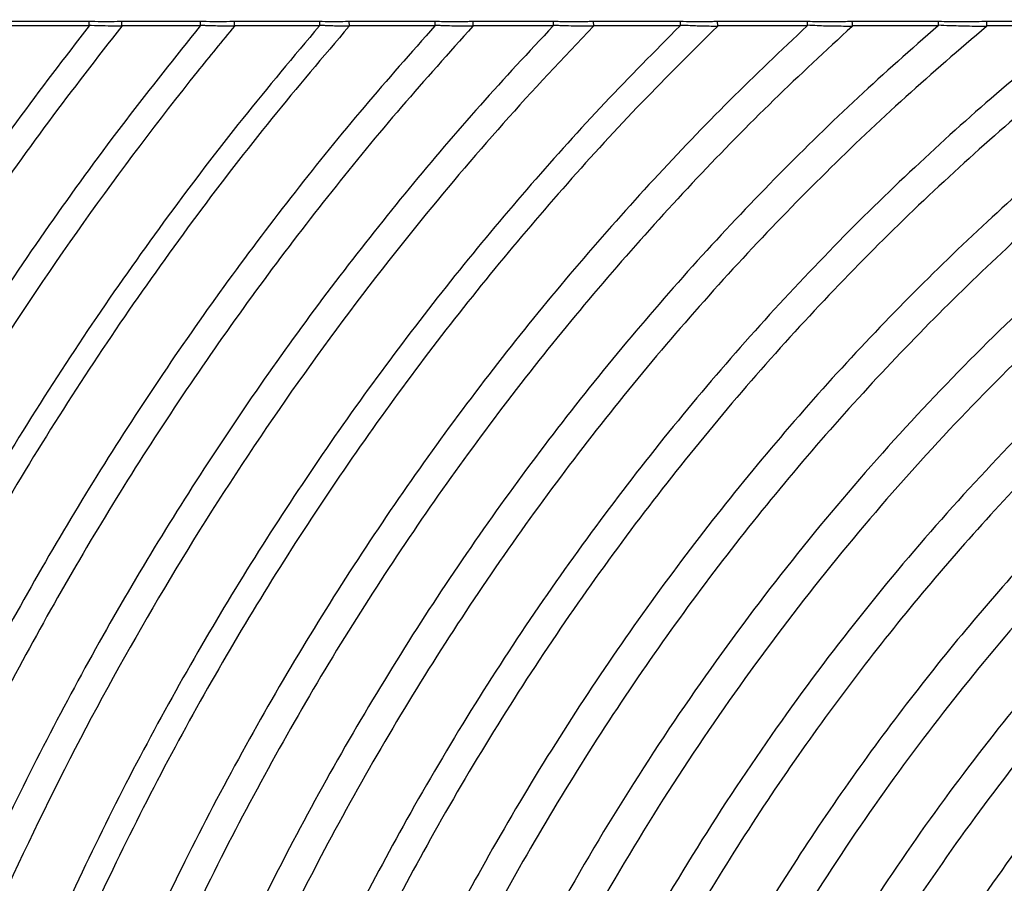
# Model space of a CAD drawing. Header units: millimetres. Extents: x 60 to 2975, y 116 to 1565.
# Tile 4 of 36: x 533 to 740, y 297 to 478. Entities that reach past the tile are written whole.
import ezdxf

# ---------------------------------------------------------------- set-up
doc = ezdxf.new("R2010")
doc.units = ezdxf.units.MM
doc.layers.add('FORMAT', color=7, linetype='Continuous')
doc.styles.add('SLDTEXTSTYLE0', font='TXT', dxfattribs={"width": 0.605})
doc.dimstyles.new('SLDDIMSTYLE1', dxfattribs={"dimtxt": 3.081982, "dimasz": 2, "dimexe": 0, "dimexo": 0.0625, "dimgap": 0.770496, "dimtad": 1, "dimrnd": 1e-09, "dimzin": 12, "dimdsep": 46, "dimtxsty": 'SLDTEXTSTYLE0', "dimsah": 1, "dimcen": 0.09, "dimadec": 0, "dimazin": 3, "dimtfac": 1, "dimtofl": 0, "dimtmove": 0, "dimatfit": 3, "dimfxl": 0, "dimfrac": 2, "dimtolj": 1, "dimtzin": 12, "dimarcsym": 0})

# ---------------------------------------------------------------- blocks, each defined once
blk = doc.blocks.new('_D_5')
at = {"layer": 'FORMAT'}
for p, q in [((140.07, 477.76), (140.07, 690.93)), ((2000.07, 477.76), (2000.07, 690.93)), ((140.07, 689.94), (2000.07, 689.94))]:
    blk.add_line(p, q, dxfattribs=at)
for points in [[(140.07, 689.94), (142.07, 689.44), (142.07, 690.44)], [(2000.07, 689.94), (1998.07, 690.44), (1998.07, 689.44)]]:
    blk.add_solid(points, dxfattribs=at)
at = {"layer": 'FORMAT', "insert": (1065.37, 694.03), "char_height": 3.175, "attachment_point": 1, "style": 'SLDTEXTSTYLE0'}
blk.add_mtext('1860', dxfattribs=at)

msp = doc.modelspace()

# ---------------------------------------------------------------- linework, layer by layer
at = {"color": 7, "linetype": 'Continuous', "lineweight": 25}
for p, q in [((529.852, 477.731), (547.869, 477.731)), ((554.636, 477.731), (571.215, 477.731)), ((578.288, 477.731), (596.249, 477.731)), ((602.384, 477.731), (620.479, 477.731)), ((628.366, 477.731), (645.301, 477.731)), ((653.658, 477.731), (671.936, 477.731)), ((679.676, 477.731), (698.619, 477.731)), ((707.95, 477.731), (726.094, 477.731)), ((736.166, 477.731), (755.715, 477.731)), ((547.803, 476.765), (529.896, 476.765)), ((571.142, 476.765), (554.676, 476.765)), ((596.161, 476.765), (578.33, 476.765)), ((620.393, 476.765), (602.433, 476.765)), ((645.206, 476.765), (628.413, 476.765)), ((671.825, 476.765), (653.706, 476.765)), ((698.504, 476.765), (679.729, 476.765)), ((725.968, 476.765), (708.001, 476.765)), ((755.568, 476.765), (736.216, 476.765))]:
    msp.add_line(p, q, dxfattribs=at)
at = {"color": 7, "linetype": 'Continuous', "lineweight": 25, "flags": 128}
for points in [[(645.293, 476.857), (645.293, 476.857), (645.251, 476.858)], [(671.934, 476.872), (671.934, 476.872), (671.881, 476.874)], [(698.624, 476.876), (698.624, 476.876), (698.566, 476.877)], [(726.108, 476.884), (726.108, 476.884), (726.041, 476.886)]]:
    msp.add_lwpolyline(points, dxfattribs=at)
at = {"color": 7, "linetype": 'Continuous', "lineweight": 25}
for points, knots in [([(547.829, 476.827), (547.831, 476.939), (547.835, 477.162), (547.846, 477.45), (547.857, 477.635), (547.865, 477.708), (547.869, 477.729), (547.869, 477.731)], [0, 0, 0, 0, 0.27039385, 0.5407738, 0.81133698, 0.98256582, 1, 1, 1, 1]), ([(547.869, 477.731), (548.016, 477.727), (549.112, 477.704), (551.063, 477.686), (553.174, 477.701), (554.329, 477.724), (554.636, 477.731)], [0, 0, 0, 0, 0.0654509, 0.486905, 0.863485, 1, 1, 1, 1]), ([(554.676, 476.765), (554.674, 476.877), (554.671, 477.102), (554.661, 477.401), (554.649, 477.615), (554.64, 477.702), (554.636, 477.729), (554.636, 477.731)], [0, 0, 0, 0, 0.25744, 0.5148836, 0.7724543, 0.9830901, 1, 1, 1, 1]), ([(571.171, 476.835), (571.173, 476.947), (571.178, 477.169), (571.19, 477.456), (571.203, 477.638), (571.211, 477.709), (571.215, 477.729), (571.215, 477.731)], [0, 0, 0, 0, 0.2720823, 0.5441711, 0.8164601, 0.9831345, 1, 1, 1, 1]), ([(571.215, 477.731), (571.366, 477.727), (572.494, 477.701), (574.532, 477.68), (576.742, 477.697), (577.965, 477.724), (578.288, 477.731)], [0, 0, 0, 0, 0.0640553, 0.4801722, 0.8628194, 1, 1, 1, 1]), ([(578.33, 476.765), (578.329, 476.877), (578.325, 477.102), (578.314, 477.401), (578.302, 477.615), (578.292, 477.703), (578.288, 477.729), (578.288, 477.731)], [0, 0, 0, 0, 0.2574168, 0.5148268, 0.7723925, 0.9836837, 1, 1, 1, 1]), ([(596.199, 476.85), (596.201, 476.961), (596.206, 477.183), (596.22, 477.466), (596.235, 477.642), (596.245, 477.71), (596.248, 477.729), (596.249, 477.731)], [0, 0, 0, 0, 0.2752151, 0.5504176, 0.8259145, 0.9841068, 1, 1, 1, 1]), ([(596.249, 477.731), (596.399, 477.727), (597.4, 477.699), (599.197, 477.68), (601.095, 477.698), (602.132, 477.724), (602.384, 477.731)], [0, 0, 0, 0, 0.0736595, 0.4912608, 0.8764475, 1, 1, 1, 1]), ([(602.433, 476.765), (602.431, 476.877), (602.427, 477.102), (602.415, 477.401), (602.4, 477.615), (602.39, 477.703), (602.385, 477.729), (602.384, 477.731)], [0, 0, 0, 0, 0.2573526, 0.5146981, 0.7722657, 0.9847534, 1, 1, 1, 1]), ([(620.432, 476.849), (620.434, 476.96), (620.439, 477.182), (620.452, 477.466), (620.466, 477.642), (620.475, 477.71), (620.479, 477.729), (620.479, 477.731)], [0, 0, 0, 0, 0.2751442, 0.5502959, 0.8256806, 0.9836784, 1, 1, 1, 1]), ([(620.479, 477.731), (620.643, 477.726), (621.856, 477.695), (624.123, 477.669), (626.593, 477.689), (628.001, 477.722), (628.366, 477.731)], [0, 0, 0, 0, 0.0623673, 0.4630513, 0.8607993, 1, 1, 1, 1]), ([(628.413, 476.765), (628.411, 476.877), (628.407, 477.102), (628.395, 477.401), (628.382, 477.615), (628.371, 477.703), (628.367, 477.729), (628.366, 477.731)], [0, 0, 0, 0, 0.257377, 0.5147561, 0.7723287, 0.9843035, 1, 1, 1, 1]), ([(645.251, 476.858), (645.254, 476.969), (645.259, 477.19), (645.273, 477.472), (645.287, 477.645), (645.297, 477.711), (645.3, 477.729), (645.301, 477.731)], [0, 0, 0, 0, 0.2770751, 0.5541422, 0.8314868, 0.9839228, 1, 1, 1, 1]), ([(645.301, 477.731), (645.471, 477.726), (646.73, 477.692), (649.13, 477.663), (651.751, 477.684), (653.27, 477.721), (653.658, 477.731)], [0, 0, 0, 0, 0.0614869, 0.4533588, 0.8602372, 1, 1, 1, 1]), ([(653.706, 476.765), (653.704, 476.877), (653.7, 477.102), (653.688, 477.401), (653.674, 477.615), (653.663, 477.703), (653.658, 477.729), (653.658, 477.731)], [0, 0, 0, 0, 0.2573615, 0.5147121, 0.7722943, 0.984612, 1, 1, 1, 1]), ([(671.881, 476.874), (671.884, 476.984), (671.89, 477.205), (671.906, 477.484), (671.922, 477.65), (671.932, 477.712), (671.936, 477.729), (671.936, 477.731)], [0, 0, 0, 0, 0.2807216, 0.5614469, 0.8425017, 0.984538, 1, 1, 1, 1]), ([(671.936, 477.731), (672.111, 477.725), (673.28, 477.69), (675.529, 477.661), (677.94, 477.684), (679.34, 477.722), (679.676, 477.731)], [0, 0, 0, 0, 0.0680233, 0.4554565, 0.8693608, 1, 1, 1, 1]), ([(679.729, 476.765), (679.727, 476.877), (679.722, 477.102), (679.709, 477.401), (679.693, 477.615), (679.682, 477.703), (679.676, 477.729), (679.676, 477.731)], [0, 0, 0, 0, 0.2573079, 0.5146055, 0.7721695, 0.9853259, 1, 1, 1, 1]), ([(698.566, 476.877), (698.569, 476.988), (698.575, 477.209), (698.59, 477.487), (698.605, 477.651), (698.615, 477.713), (698.619, 477.729), (698.619, 477.731)], [0, 0, 0, 0, 0.2816069, 0.563194, 0.8451263, 0.9842546, 1, 1, 1, 1]), ([(698.619, 477.731), (699.302, 477.713), (701.13, 477.666), (704.252, 477.651), (706.675, 477.703), (707.95, 477.731)], [0, 0, 0, 0, 0.2201026, 0.5896416, 1, 1, 1, 1]), ([(708.001, 476.765), (707.999, 476.877), (707.995, 477.102), (707.982, 477.401), (707.967, 477.615), (707.956, 477.703), (707.95, 477.729), (707.95, 477.731)], [0, 0, 0, 0, 0.2573296, 0.514651, 0.7722075, 0.9850399, 1, 1, 1, 1]), ([(726.041, 476.886), (726.044, 476.997), (726.05, 477.217), (726.065, 477.493), (726.08, 477.653), (726.09, 477.714), (726.093, 477.729), (726.094, 477.731)], [0, 0, 0, 0, 0.2837909, 0.5675781, 0.8516881, 0.9841865, 1, 1, 1, 1]), ([(726.094, 477.731), (726.881, 477.71), (728.855, 477.66), (732.225, 477.645), (734.79, 477.701), (736.166, 477.731)], [0, 0, 0, 0, 0.2350542, 0.5896663, 1, 1, 1, 1]), ([(736.216, 476.765), (736.214, 476.877), (736.21, 477.102), (736.197, 477.401), (736.182, 477.615), (736.171, 477.703), (736.166, 477.729), (736.166, 477.731)], [0, 0, 0, 0, 0.2573305, 0.5146525, 0.7722314, 0.9850383, 1, 1, 1, 1]), ([(547.803, 476.765), (542.67, 470.088), (532.326, 456.636), (517.625, 435.622), (503.426, 413.825), (489.846, 391.208), (476.911, 367.805), (464.671, 343.633), (453.171, 318.713), (442.279, 292.654), (432.086, 265.447), (422.691, 237.086), (414.284, 208.012), (406.936, 178.252), (400.58, 147.854), (397.333, 127.278), (395.698, 116.923)], [0, 0, 0, 0, 0.0639426, 0.1288411, 0.1946785, 0.2614411, 0.3291126, 0.3976793, 0.4671322, 0.5374666, 0.612095, 0.6876953, 0.7642747, 0.8418425, 0.9204132, 1, 1, 1, 1]), ([(554.65, 476.699), (549.478, 470.054), (539.056, 456.662), (524.238, 435.725), (509.921, 413.992), (496.223, 391.426), (483.172, 368.06), (470.819, 343.911), (459.209, 319.001), (448.21, 292.938), (437.915, 265.714), (428.425, 237.322), (419.932, 208.204), (412.509, 178.387), (406.088, 147.92), (402.809, 127.291), (401.158, 116.91)], [0, 0, 0, 0, 0.0638396, 0.1286518, 0.1944188, 0.2611267, 0.3287596, 0.3973031, 0.4667477, 0.5370887, 0.6117395, 0.6873781, 0.7640119, 0.8416506, 0.9203088, 1, 1, 1, 1]), ([(571.142, 476.765), (565.871, 470.195), (555.246, 456.952), (540.129, 436.201), (525.509, 414.622), (511.508, 392.173), (498.157, 368.889), (485.51, 344.787), (473.615, 319.89), (462.341, 293.805), (451.782, 266.522), (442.045, 238.037), (433.329, 208.791), (425.711, 178.812), (419.123, 148.153), (415.762, 127.381), (414.07, 116.925)], [0, 0, 0, 0, 0.0635774, 0.1281704, 0.1937589, 0.260328, 0.3278627, 0.3963473, 0.4657712, 0.536129, 0.6108368, 0.6865727, 0.7633448, 0.8411634, 0.9200437, 1, 1, 1, 1]), ([(578.3, 476.691), (575.681, 473.539), (556.673, 450.242), (523.127, 403.206), (482.583, 329.559), (449.613, 248.3), (429.925, 176.122), (421.845, 131.197), (419.689, 116.91)], [0.9078831, 0.9078831, 0.9078831, 0.9078831, 0.910714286, 0.928571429, 0.946428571, 0.964285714, 0.982142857, 0.990306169, 0.990306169, 0.990306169, 0.990306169]), ([(596.161, 476.765), (590.738, 470.321), (579.8, 457.323), (564.214, 436.883), (549.118, 415.56), (534.638, 393.311), (520.813, 370.168), (507.7, 346.15), (495.353, 321.28), (484.225, 296.473), (474.256, 271.832), (465.379, 247.446), (457.276, 222.452), (449.972, 196.873), (443.525, 170.726), (437.877, 144.049), (434.91, 126.005), (433.417, 116.928)], [0, 0, 0, 0, 0.0631458, 0.1273798, 0.1926763, 0.259018, 0.3263909, 0.3947783, 0.4641677, 0.5345524, 0.5986018, 0.663454, 0.7291147, 0.79559, 0.8628888, 0.9310226, 1, 1, 1, 1]), ([(602.395, 476.675), (596.935, 470.266), (585.92, 457.334), (570.219, 436.979), (555.006, 415.728), (540.407, 393.535), (526.463, 370.434), (513.234, 346.443), (500.773, 321.585), (489.54, 296.776), (479.475, 272.121), (470.511, 247.71), (462.327, 222.68), (454.951, 197.053), (448.439, 170.85), (442.735, 144.106), (439.741, 126.013), (438.234, 116.91)], [0, 0, 0, 0, 0.0630323, 0.1271723, 0.1923926, 0.258675, 0.3260055, 0.3943676, 0.4637481, 0.5341399, 0.5982093, 0.6630942, 0.7288004, 0.7953343, 0.8627047, 0.9309238, 1, 1, 1, 1]), ([(620.393, 476.765), (615.396, 471.122), (605.319, 459.742), (590.854, 441.871), (576.763, 423.24), (563.147, 403.813), (550.115, 383.737), (537.704, 363.035), (525.939, 341.737), (514.788, 319.737), (504.218, 296.894), (494.286, 273.214), (485.047, 248.705), (476.61, 223.543), (469.005, 197.751), (462.291, 171.349), (456.412, 144.378), (453.33, 126.117), (451.779, 116.928)], [0, 0, 0, 0, 0.0561068, 0.1131575, 0.1711243, 0.22999, 0.2897428, 0.3492826, 0.409657, 0.4708571, 0.532878, 0.5970088, 0.6619938, 0.7278392, 0.7945521, 0.8621418, 0.9306213, 1, 1, 1, 1]), ([(628.372, 476.676), (623.332, 471.076), (613.164, 459.78), (598.559, 442.019), (584.325, 423.482), (570.563, 404.133), (557.386, 384.117), (544.83, 363.459), (532.923, 342.188), (521.634, 320.198), (510.93, 297.349), (500.868, 273.648), (491.508, 249.101), (482.957, 223.885), (475.25, 198.024), (468.446, 171.539), (462.489, 144.47), (459.368, 126.137), (457.798, 116.91)], [0, 0, 0, 0, 0.0559586, 0.1128859, 0.1707506, 0.2295339, 0.2892231, 0.3487191, 0.4090683, 0.4702611, 0.5322923, 0.5964517, 0.6614834, 0.7273933, 0.7941893, 0.8618808, 0.9304811, 1, 1, 1, 1]), ([(645.206, 476.765), (640.067, 471.258), (629.695, 460.142), (614.777, 442.618), (600.217, 424.283), (586.123, 405.096), (572.613, 385.204), (559.728, 364.632), (547.498, 343.408), (535.893, 321.428), (524.881, 298.553), (514.524, 274.787), (504.885, 250.139), (496.076, 224.786), (488.134, 198.753), (481.124, 172.061), (474.99, 144.754), (471.781, 126.247), (470.166, 116.929)], [0, 0, 0, 0, 0.0556228, 0.1122716, 0.1699077, 0.2285072, 0.2880551, 0.3474535, 0.4077464, 0.4689234, 0.5309785, 0.5952024, 0.660339, 0.7263942, 0.7933765, 0.861296, 0.9301669, 1, 1, 1, 1]), ([(653.659, 476.667), (640.887, 463.506), (612.841, 432.004), (572.602, 376.229), (534.988, 308.825), (504.185, 234.214), (485.93, 168.936), (478.33, 128.784), (476.392, 116.91)], [0.896336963, 0.896336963, 0.896336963, 0.896336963, 0.910714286, 0.928571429, 0.946428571, 0.964285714, 0.982142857, 0.989504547, 0.989504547, 0.989504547, 0.989504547]), ([(671.825, 476.765), (666.53, 471.419), (655.833, 460.619), (640.413, 443.509), (625.321, 425.53), (610.682, 406.63), (596.623, 386.961), (583.19, 366.545), (570.421, 345.412), (558.288, 323.459), (546.76, 300.547), (535.906, 276.679), (525.796, 251.865), (516.551, 226.283), (508.214, 199.961), (500.857, 172.92), (494.422, 145.209), (491.066, 126.404), (489.376, 116.932)], [0, 0, 0, 0, 0.0550317, 0.1111928, 0.1684341, 0.2267185, 0.2860255, 0.345257, 0.405454, 0.4666051, 0.5287024, 0.5930392, 0.6583583, 0.7246653, 0.7919703, 0.8602843, 0.9296232, 1, 1, 1, 1]), ([(679.67, 476.65), (674.331, 471.357), (663.54, 460.658), (647.976, 443.682), (632.729, 425.818), (617.928, 407.015), (603.706, 387.42), (590.109, 367.059), (577.179, 345.96), (564.886, 324.022), (553.202, 301.104), (542.198, 277.211), (531.945, 252.351), (522.567, 226.704), (514.11, 200.297), (506.647, 173.154), (500.121, 145.322), (496.72, 126.428), (495.007, 116.91)], [0, 0, 0, 0, 0.054843, 0.1108487, 0.1679652, 0.226151, 0.285383, 0.3445626, 0.4047297, 0.4658729, 0.5279838, 0.5923564, 0.6577333, 0.72412, 0.7915268, 0.8599653, 0.9294518, 1, 1, 1, 1]), ([(698.504, 476.765), (693.05, 471.601), (682.018, 461.155), (666.079, 444.509), (650.429, 426.93), (635.205, 408.358), (620.554, 388.941), (606.528, 368.703), (593.171, 347.675), (580.46, 325.755), (568.365, 302.802), (556.965, 278.821), (546.335, 253.82), (536.609, 227.98), (527.834, 201.33), (520.093, 173.894), (513.327, 145.723), (509.81, 126.58), (508.037, 116.933)], [0, 0, 0, 0, 0.0543576, 0.1099576, 0.1667494, 0.2246822, 0.2837228, 0.3427709, 0.4028621, 0.4639861, 0.5261331, 0.5905987, 0.6561251, 0.7227172, 0.7903863, 0.8591451, 0.929011, 1, 1, 1, 1]), ([(707.935, 476.646), (702.426, 471.552), (691.276, 461.243), (675.156, 444.776), (659.311, 427.353), (643.879, 408.911), (629.014, 389.595), (614.773, 369.431), (601.202, 348.45), (588.28, 326.548), (575.978, 303.588), (564.376, 279.571), (553.555, 254.505), (543.651, 228.575), (534.715, 201.807), (526.832, 174.227), (519.944, 145.888), (516.367, 126.622), (514.564, 116.91)], [0, 0, 0, 0, 0.054108, 0.1094906, 0.1661087, 0.2239073, 0.282847, 0.3418262, 0.4018771, 0.4629909, 0.5251568, 0.5896712, 0.6552764, 0.721977, 0.7897844, 0.8587121, 0.9287783, 1, 1, 1, 1]), ([(725.968, 476.765), (720.341, 471.807), (708.949, 461.771), (692.456, 445.659), (676.21, 428.544), (660.348, 410.357), (645.04, 391.236), (630.352, 371.209), (616.335, 350.308), (602.971, 328.43), (590.787, 306.43), (579.738, 284.424), (569.77, 262.515), (560.513, 239.894), (552.01, 216.581), (544.299, 192.596), (537.442, 167.958), (531.39, 142.705), (528.174, 125.568), (526.554, 116.934)], [0, 0, 0, 0, 0.0536175, 0.1085478, 0.1648024, 0.2223214, 0.281054, 0.3398919, 0.3998606, 0.4609524, 0.5231566, 0.5796318, 0.6369888, 0.6952294, 0.75436, 0.8143905, 0.8753315, 0.9371975, 1, 1, 1, 1]), ([(736.14, 476.636), (730.447, 471.761), (718.922, 461.89), (702.224, 445.993), (685.758, 429.068), (669.659, 411.04), (654.103, 392.046), (639.162, 372.11), (624.893, 351.267), (611.278, 329.413), (598.858, 307.405), (587.588, 285.362), (577.417, 263.39), (567.968, 240.68), (559.287, 217.252), (551.414, 193.128), (544.415, 168.326), (538.239, 142.887), (534.962, 125.613), (533.311, 116.91)], [0, 0, 0, 0, 0.0533403, 0.1080054, 0.1640391, 0.2213889, 0.2799973, 0.338751, 0.3986706, 0.4597486, 0.5219748, 0.5784992, 0.6359333, 0.6942788, 0.7535419, 0.8137331, 0.8748635, 0.9369483, 1, 1, 1, 1]), ([(755.568, 476.765), (749.739, 472.053), (737.934, 462.51), (720.809, 447.042), (703.891, 430.495), (687.307, 412.782), (671.237, 394.035), (655.772, 374.274), (640.975, 353.535), (626.836, 331.715), (613.92, 309.673), (602.188, 287.535), (591.591, 265.414), (581.739, 242.501), (572.685, 218.815), (564.473, 194.381), (557.175, 169.217), (550.741, 143.367), (547.336, 125.795), (545.62, 116.938)], [0, 0, 0, 0, 0.0527998, 0.1069416, 0.1625092, 0.2195008, 0.2778494, 0.3364285, 0.3962464, 0.4572943, 0.5195639, 0.5761881, 0.6337788, 0.6923379, 0.7518713, 0.8123904, 0.8739074, 0.936439, 1, 1, 1, 1]), ([(547.829, 476.827), (547.827, 476.816), (547.824, 476.793), (547.81, 476.774), (547.803, 476.765)], [0, 0, 0, 0, 0.5113517, 1, 1, 1, 1]), ([(547.852, 476.827), (547.852, 476.827), (547.844, 476.827), (547.836, 476.827), (547.829, 476.827)], [0, 0, 0, 0, 0.0024971, 1, 1, 1, 1]), ([(554.65, 476.699), (554.65, 476.699), (554.357, 476.699), (553.199, 476.697), (551.058, 476.73), (549.08, 476.759), (547.982, 476.827), (547.852, 476.827), (547.852, 476.827)], [0, 0, 0, 0, 0.0000088, 0.1290264, 0.5129241, 0.9429055, 0.9999912, 1, 1, 1, 1]), ([(765.735, 476.616), (764.34, 475.545), (757.058, 469.951), (744.047, 459.322), (726.97, 444.13), (710.141, 427.796), (693.622, 410.314), (677.607, 391.791), (662.186, 372.253), (647.424, 351.731), (633.31, 330.126), (620.412, 308.287), (608.689, 286.341), (598.095, 264.401), (588.241, 241.664), (579.18, 218.151), (570.956, 193.883), (563.643, 168.881), (557.191, 143.187), (553.772, 125.717), (552.049, 116.91)], [0, 0, 0, 0, 0.0123301, 0.0643641, 0.1177277, 0.1725072, 0.2287127, 0.2862784, 0.3440901, 0.4031415, 0.4634238, 0.52493, 0.5808746, 0.6377878, 0.6956719, 0.7545328, 0.8143819, 0.875232, 0.9370995, 1, 1, 1, 1]), ([(554.676, 476.765), (554.675, 476.755), (554.673, 476.731), (554.658, 476.711), (554.65, 476.699)], [0, 0, 0, 0, 0.4089529, 1, 1, 1, 1]), ([(786.805, 476.765), (781.091, 472.596), (769.539, 464.168), (752.716, 450.43), (736.059, 435.675), (719.643, 419.797), (703.52, 402.803), (687.882, 384.792), (672.813, 365.789), (658.379, 345.824), (644.567, 324.799), (631.934, 303.539), (620.442, 282.167), (610.045, 260.795), (600.362, 238.638), (591.446, 215.717), (583.34, 192.053), (576.115, 167.663), (569.725, 142.591), (566.323, 125.538), (564.608, 116.94)], [0, 0, 0, 0, 0.0489522, 0.0989717, 0.1502754, 0.2029489, 0.2570041, 0.3123789, 0.3680019, 0.4248301, 0.4828566, 0.5420761, 0.5959541, 0.6507783, 0.7065516, 0.7632798, 0.8209748, 0.879649, 0.9393188, 1, 1, 1, 1]), ([(571.171, 476.835), (571.17, 476.824), (571.167, 476.798), (571.151, 476.777), (571.142, 476.765)], [0, 0, 0, 0, 0.415135, 1, 1, 1, 1]), ([(571.199, 476.835), (571.199, 476.835), (571.19, 476.835), (571.181, 476.835), (571.171, 476.835)], [0, 0, 0, 0, 0.0021321, 1, 1, 1, 1]), ([(578.3, 476.691), (577.119, 476.688), (575.934, 476.698), (574.156, 476.734), (573.563, 476.749), (572.676, 476.777), (572.232, 476.792), (571.789, 476.81), (571.568, 476.819), (571.494, 476.822), (571.347, 476.828), (571.273, 476.833), (571.199, 476.835)], [0, 0, 0, 0, 0.5, 0.5, 0.75, 0.75, 0.875, 0.9375, 0.9375, 0.96875, 0.96875, 1, 1, 1, 1]), ([(798.563, 476.605), (794.499, 473.779), (786.294, 468.074), (772.628, 457.773), (757.503, 445.519), (741.09, 430.986), (724.899, 415.364), (708.994, 398.637), (693.563, 380.908), (678.688, 362.198), (664.434, 342.538), (650.79, 321.831), (638.303, 300.888), (626.938, 279.833), (616.65, 258.771), (607.063, 236.933), (598.227, 214.337), (590.187, 191.004), (583.012, 166.95), (576.658, 142.218), (573.266, 125.393), (571.556, 116.91)], [0, 0, 0, 0, 0.0340322, 0.0686912, 0.1176242, 0.1678171, 0.2193549, 0.2722508, 0.3264443, 0.3808873, 0.4365172, 0.4933277, 0.5513146, 0.6040789, 0.6577773, 0.712413, 0.7679923, 0.8245265, 0.8820284, 0.9405144, 1, 1, 1, 1]), ([(578.33, 476.765), (578.329, 476.754), (578.327, 476.729), (578.312, 476.706), (578.302, 476.693), (578.3, 476.691)], [0, 0, 0, 0, 0.3881595, 0.903685, 1, 1, 1, 1]), ([(819.696, 476.765), (807.099, 468.815), (780.615, 450.414), (741.127, 416.422), (701.862, 374.436), (665.568, 325.536), (633.459, 269.865), (606.729, 207.746), (591.226, 155.429), (584.617, 124.272), (583.202, 116.941)], [0.85870181, 0.85870181, 0.85870181, 0.85870181, 0.875, 0.89285714, 0.91071429, 0.92857143, 0.94642857, 0.96428571, 0.98214286, 0.98755908, 0.98755908, 0.98755908, 0.98755908]), ([(832.913, 476.595), (817.513, 467.364), (788.304, 447.661), (746.393, 411.658), (707.647, 370.314), (671.805, 322.135), (640.065, 267.251), (613.608, 205.971), (598.291, 154.512), (591.751, 123.947), (590.377, 116.91)], [0.8547345, 0.8547345, 0.8547345, 0.8547345, 0.875, 0.89285714, 0.91071429, 0.92857143, 0.94642857, 0.96428571, 0.98214286, 0.98741048, 0.98741048, 0.98741048, 0.98741048]), ([(596.199, 476.85), (596.197, 476.837), (596.193, 476.808), (596.175, 476.781), (596.163, 476.767), (596.161, 476.765)], [0, 0, 0, 0, 0.3944093, 0.9204393, 1, 1, 1, 1]), ([(596.233, 476.849), (596.233, 476.849), (596.222, 476.85), (596.21, 476.85), (596.199, 476.85)], [0, 0, 0, 0, 0.0017129, 1, 1, 1, 1]), ([(602.395, 476.675), (601.37, 476.678), (600.342, 476.693), (598.798, 476.735), (598.284, 476.753), (597.514, 476.785), (597.258, 476.796), (596.873, 476.815), (596.745, 476.821), (596.553, 476.831), (596.489, 476.835), (596.361, 476.842), (596.297, 476.847), (596.233, 476.849)], [0, 0, 0, 0, 0.5, 0.5, 0.75, 0.75, 0.875, 0.875, 0.9375, 0.9375, 0.96875, 0.96875, 1, 1, 1, 1]), ([(856.253, 476.765), (835.773, 465.649), (801.418, 443.779), (754.902, 403.958), (716.994, 363.653), (681.884, 316.639), (650.74, 263.028), (624.725, 203.101), (609.715, 153.056), (603.295, 123.48), (601.993, 116.945)], [0.84714154, 0.84714154, 0.84714154, 0.84714154, 0.875, 0.89285714, 0.91071429, 0.92857143, 0.94642857, 0.96428571, 0.98214286, 0.98714014, 0.98714014, 0.98714014, 0.98714014]), ([(602.433, 476.765), (602.434, 476.753), (602.431, 476.74), (602.427, 476.729), (602.422, 476.714), (602.414, 476.699), (602.404, 476.687), (602.401, 476.683), (602.398, 476.679), (602.395, 476.675)], [0, 0, 0, 0, 0.000036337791, 0.000036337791, 0.000036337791, 0.00008457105, 0.00008457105, 0.00008457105, 0.000098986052, 0.000098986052, 0.000098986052, 0.000098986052]), ([(871.058, 476.569), (865.073, 473.438), (852.885, 467.061), (834.855, 456.298), (816.719, 444.388), (799.564, 431.879), (783.417, 418.929), (768.27, 405.678), (753.309, 391.422), (738.588, 376.146), (724.28, 359.941), (710.459, 342.825), (697.186, 324.823), (684.448, 305.842), (672.758, 286.625), (662.084, 267.282), (652.389, 247.913), (643.32, 227.807), (634.923, 206.979), (627.24, 185.447), (620.339, 163.223), (614.178, 140.345), (610.841, 124.768), (609.158, 116.91)], [0, 0, 0, 0, 0.0440095, 0.0896208, 0.1367538, 0.1853498, 0.2279094, 0.2715827, 0.3164506, 0.3625313, 0.4097751, 0.4572699, 0.5058356, 0.5554711, 0.606177, 0.6523542, 0.6993871, 0.7472802, 0.7960402, 0.8456784, 0.8962075, 0.9476426, 1, 1, 1, 1]), ([(620.432, 476.849), (620.43, 476.837), (620.426, 476.81), (620.408, 476.783), (620.395, 476.768), (620.393, 476.765)], [0, 0, 0, 0, 0.3725393, 0.8683637, 1, 1, 1, 1]), ([(620.468, 476.848), (620.468, 476.848), (620.456, 476.85), (620.444, 476.849), (620.432, 476.849)], [0, 0, 0, 0, 0.0016356, 1, 1, 1, 1]), ([(628.372, 476.676), (627.058, 476.672), (625.739, 476.684), (623.759, 476.727), (623.099, 476.745), (622.111, 476.779), (621.782, 476.791), (621.289, 476.811), (621.125, 476.818), (620.879, 476.829), (620.796, 476.833), (620.632, 476.84), (620.55, 476.846), (620.468, 476.848)], [0, 0, 0, 0, 0.5, 0.5, 0.75, 0.75, 0.875, 0.875, 0.9375, 0.9375, 0.96875, 0.96875, 1, 1, 1, 1]), ([(899.459, 476.765), (894.44, 474.503), (884.214, 469.896), (868.953, 462.131), (853.472, 453.543), (837.877, 444.045), (822.241, 433.62), (806.858, 422.386), (791.786, 410.345), (777.049, 397.507), (762.485, 383.693), (748.149, 368.886), (734.204, 353.175), (720.725, 336.575), (707.77, 319.109), (695.326, 300.687), (683.375, 281.181), (671.998, 260.584), (661.281, 238.894), (651.368, 216.264), (642.319, 192.717), (634.23, 168.269), (627.059, 142.971), (623.247, 125.682), (621.321, 116.948)], [0, 0, 0, 0, 0.0349429, 0.0711846, 0.1086553, 0.1472962, 0.1870599, 0.2279117, 0.2681676, 0.3094828, 0.3519361, 0.395547, 0.4402697, 0.4852411, 0.5312382, 0.5782614, 0.6263129, 0.6764046, 0.7275731, 0.7798261, 0.8331758, 0.8876406, 0.9432406, 1, 1, 1, 1]), ([(628.413, 476.765), (628.413, 476.753), (628.411, 476.742), (628.407, 476.731), (628.402, 476.716), (628.394, 476.703), (628.385, 476.691), (628.381, 476.686), (628.376, 476.681), (628.372, 476.676)], [0, 0, 0, 0, 0.000034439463, 0.000034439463, 0.000034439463, 0.000080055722, 0.000080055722, 0.000080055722, 0.000099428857, 0.000099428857, 0.000099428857, 0.000099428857]), ([(917.744, 476.549), (914.845, 475.413), (881.244, 461.811), (831.636, 434.849), (774.426, 386.294), (738.44, 348.371), (705.006, 304.031), (675.231, 253.338), (650.229, 196.518), (635.921, 149.68), (629.778, 122.331), (628.645, 116.91)], [0.82366302, 0.82366302, 0.82366302, 0.82366302, 0.828125, 0.875, 0.89285714, 0.91071429, 0.92857143, 0.94642857, 0.96428571, 0.98214286, 0.98650579, 0.98650579, 0.98650579, 0.98650579]), ([(952.572, 476.765), (940.051, 473.015), (898.263, 458.257), (838.586, 425.965), (782.748, 378.764), (747.581, 341.857), (714.862, 298.657), (685.671, 249.207), (661.101, 193.712), (647.099, 148.257), (641.082, 121.878), (640.029, 116.95)], [0.80744478, 0.80744478, 0.80744478, 0.80744478, 0.828125, 0.875, 0.89285714, 0.91071429, 0.92857143, 0.94642857, 0.96428571, 0.98214286, 0.98620012, 0.98620012, 0.98620012, 0.98620012]), ([(645.251, 476.858), (645.249, 476.845), (645.246, 476.817), (645.225, 476.786), (645.21, 476.769), (645.206, 476.765)], [0, 0, 0, 0, 0.3509547, 0.8177528, 1, 1, 1, 1]), ([(653.659, 476.667), (652.268, 476.663), (650.872, 476.675), (648.776, 476.722), (648.078, 476.742), (647.032, 476.78), (646.684, 476.793), (646.162, 476.816), (645.988, 476.823), (645.728, 476.835), (645.641, 476.84), (645.467, 476.848), (645.38, 476.854), (645.293, 476.857)], [0, 0, 0, 0, 0.5, 0.5, 0.75, 0.75, 0.875, 0.875, 0.9375, 0.9375, 0.96875, 0.96875, 1, 1, 1, 1]), ([(981.038, 476.54), (960.474, 471.897), (911.913, 457.12), (843.208, 420.057), (788.282, 373.757), (753.661, 337.525), (721.417, 295.083), (692.614, 246.46), (668.331, 191.846), (654.528, 147.29), (648.592, 121.532), (647.59, 116.91)], [0.79278608, 0.79278608, 0.79278608, 0.79278608, 0.828125, 0.875, 0.89285714, 0.91071429, 0.92857143, 0.94642857, 0.96428571, 0.98214286, 0.98600776, 0.98600776, 0.98600776, 0.98600776]), ([(653.706, 476.765), (653.706, 476.753), (653.704, 476.74), (653.7, 476.729), (653.695, 476.714), (653.687, 476.7), (653.677, 476.688), (653.671, 476.68), (653.665, 476.673), (653.659, 476.667)], [0, 0, 0, 0, 0.00003605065, 0.00003605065, 0.00003605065, 0.00008370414, 0.00008370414, 0.00008370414, 0.00011092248, 0.00011092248, 0.00011092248, 0.00011092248]), ([(1480.918, 116.956), (1476.423, 137.021), (1459.568, 195.852), (1424.129, 267.943), (1377.391, 330.968), (1335.126, 373.93), (1290.226, 408.601), (1244.15, 435.256), (1175.739, 463.854), (1088.673, 478.961), (1027.817, 474.203), (998.622, 468.844), (972.205, 463.716), (921.647, 449.63), (850.115, 411.227), (796.553, 366.273), (762.746, 331.051), (731.213, 289.741), (702.99, 242.355), (679.136, 189.057), (665.641, 145.878), (659.835, 121.087), (658.919, 116.956)], [0.54701622, 0.54701622, 0.54701622, 0.54701622, 0.5625, 0.59375, 0.6125, 0.63125, 0.65, 0.66875, 0.6875, 0.734375, 0.78125, 0.78584228, 0.78584228, 0.828125, 0.875, 0.89285714, 0.91071429, 0.92857143, 0.94642857, 0.96428571, 0.98214286, 0.98567907, 0.98567907, 0.98567907, 0.98567907]), ([(671.881, 476.874), (671.881, 476.86), (671.878, 476.846), (671.873, 476.833), (671.867, 476.816), (671.856, 476.801), (671.845, 476.787), (671.839, 476.779), (671.832, 476.772), (671.825, 476.765)], [0, 0, 0, 0, 0.00004120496, 0.00004120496, 0.00004120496, 0.00009599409, 0.00009599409, 0.00009599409, 0.00012531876, 0.00012531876, 0.00012531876, 0.00012531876]), ([(679.67, 476.65), (679.67, 476.65), (679.395, 476.65), (677.911, 476.656), (675.516, 476.687), (673.296, 476.823), (672.062, 476.856), (671.934, 476.872), (671.934, 476.872)], [0, 0, 0, 0, 0.00000859, 0.11903752, 0.54483242, 0.94409317, 0.99999135, 1, 1, 1, 1]), ([(679.729, 476.765), (679.728, 476.751), (679.724, 476.72), (679.7, 476.682), (679.679, 476.659), (679.67, 476.65)], [0, 0, 0, 0, 0.3016954, 0.6994867, 1, 1, 1, 1]), ([(698.566, 476.877), (698.564, 476.864), (698.56, 476.833), (698.535, 476.795), (698.513, 476.774), (698.504, 476.765)], [0, 0, 0, 0, 0.3041859, 0.707093, 1, 1, 1, 1]), ([(707.935, 476.646), (707.935, 476.646), (706.802, 476.646), (704.155, 476.671), (701.183, 476.723), (699.219, 476.876), (698.624, 476.876), (698.624, 476.876)], [0, 0, 0, 0, 0.0000071, 0.4071951, 0.7861692, 0.9999929, 1, 1, 1, 1]), ([(708.001, 476.765), (708, 476.752), (707.996, 476.722), (707.971, 476.681), (707.947, 476.658), (707.935, 476.646)], [0, 0, 0, 0, 0.2781548, 0.6436326, 1, 1, 1, 1]), ([(726.041, 476.886), (726.04, 476.873), (726.037, 476.859), (726.032, 476.847), (726.026, 476.83), (726.016, 476.815), (726.004, 476.801), (725.994, 476.788), (725.981, 476.776), (725.968, 476.765)], [0, 0, 0, 0, 0.00004062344, 0.00004062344, 0.00004062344, 0.00009430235, 0.00009430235, 0.00009430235, 0.0001452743, 0.0001452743, 0.0001452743, 0.0001452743]), ([(736.14, 476.636), (736.14, 476.636), (734.919, 476.636), (732.121, 476.638), (728.917, 476.783), (726.79, 476.799), (726.108, 476.884), (726.108, 476.884)], [0, 0, 0, 0, 0.0000066, 0.4070704, 0.7708182, 0.9999933, 1, 1, 1, 1]), ([(736.216, 476.765), (736.215, 476.752), (736.212, 476.721), (736.184, 476.677), (736.155, 476.651), (736.14, 476.636)], [0, 0, 0, 0, 0.2538106, 0.5858848, 1, 1, 1, 1]), ([(1473.303, 116.91), (1471.419, 124.723), (1467.678, 140.232), (1460.782, 162.949), (1453.058, 184.968), (1444.464, 206.218), (1435.079, 226.679), (1424.945, 246.337), (1413.762, 265.788), (1401.498, 284.933), (1388.136, 303.654), (1374.155, 321.301), (1359.629, 337.848), (1344.829, 353.089), (1329.848, 367.079), (1314.77, 379.877), (1299.444, 391.693), (1283.93, 402.539), (1268.292, 412.427), (1251.7, 421.888), (1234.186, 430.769), (1215.787, 438.914), (1197.539, 445.895), (1179.377, 451.817), (1161.361, 456.73), (1143.557, 460.679), (1126.157, 463.705), (1109.228, 465.877), (1092.83, 467.269), (1076.992, 467.953), (1060.399, 467.98), (1043.102, 467.203), (1025.158, 465.487), (1007.883, 463.003), (991.007, 459.816), (974.203, 455.919), (957.164, 451.122), (941.049, 445.712), (925.794, 439.819), (911.381, 433.594), (896.645, 426.52), (881.665, 418.553), (866.528, 409.655), (851.321, 399.789), (836.752, 389.361), (822.859, 378.449), (809.639, 367.138), (796.549, 354.953), (783.632, 341.878), (771.036, 327.987), (758.825, 313.29), (747.051, 297.804), (735.701, 281.446), (724.757, 264.097), (714.289, 245.746), (704.376, 226.388), (695.149, 206.152), (686.663, 185.055), (679.005, 163.109), (672.141, 140.356), (668.42, 124.782), (666.539, 116.91)], [0, 0, 0, 0, 0.0208508, 0.0413883, 0.0615688, 0.0813818, 0.1008415, 0.1199601, 0.1387474, 0.1590386, 0.1789303, 0.1984019, 0.2174343, 0.236036, 0.2535045, 0.2706019, 0.2873332, 0.3036999, 0.3196996, 0.3353244, 0.3532426, 0.3706279, 0.3875115, 0.4039177, 0.4201758, 0.4359459, 0.4512204, 0.465985, 0.4802191, 0.4939109, 0.5071046, 0.523264, 0.5388159, 0.5538583, 0.5685359, 0.5833644, 0.5986048, 0.6144486, 0.6274516, 0.64103, 0.6551743, 0.6698536, 0.6850423, 0.7007204, 0.7168739, 0.7315127, 0.7465459, 0.7620056, 0.7779025, 0.7942214, 0.8106479, 0.8274671, 0.8446811, 0.8622929, 0.880676, 0.8994794, 0.9187074, 0.9383652, 0.9584608, 0.9790023, 1, 1, 1, 1]), ([(1461.417, 116.963), (1457.439, 134.053), (1441.749, 188.487), (1408.825, 256.239), (1364.186, 316.999), (1323.843, 358.371), (1281.017, 391.732), (1237.109, 417.378), (1171.984, 444.908), (1089.177, 459.603), (1031.247, 455.296), (1003.49, 450.304), (978.378, 445.523), (930.2, 432.304), (862.01, 396.022), (810.797, 353.386), (778.392, 319.902), (748.082, 280.543), (720.858, 235.285), (697.743, 184.254), (684.777, 143.424), (679.197, 120.272), (678.434, 116.963)], [0.54875121, 0.54875121, 0.54875121, 0.54875121, 0.5625, 0.59375, 0.6125, 0.63125, 0.65, 0.66875, 0.6875, 0.734375, 0.78125, 0.78584228, 0.78584228, 0.828125, 0.875, 0.89285714, 0.91071429, 0.92857143, 0.94642857, 0.96428571, 0.98214286, 0.98509733, 0.98509733, 0.98509733, 0.98509733]), ([(1453.663, 116.91), (1449.899, 132.838), (1434.672, 185.544), (1402.735, 251.582), (1358.931, 311.441), (1319.353, 352.18), (1277.353, 385.021), (1234.308, 410.264), (1170.49, 437.37), (1089.377, 451.901), (1032.611, 447.774), (1005.427, 442.927), (980.834, 438.283), (933.603, 425.41), (866.742, 389.972), (816.464, 348.258), (784.618, 315.466), (754.794, 276.883), (727.968, 232.473), (705.147, 182.343), (692.387, 142.429), (686.896, 119.912), (686.194, 116.91)], [0.5494645, 0.5494645, 0.5494645, 0.5494645, 0.5625, 0.59375, 0.6125, 0.63125, 0.65, 0.66875, 0.6875, 0.734375, 0.78125, 0.78584228, 0.78584228, 0.828125, 0.875, 0.89285714, 0.91071429, 0.92857143, 0.94642857, 0.96428571, 0.98214286, 0.98486913, 0.98486913, 0.98486913, 0.98486913]), ([(1442.447, 116.964), (1440.341, 125.139), (1436.168, 141.334), (1428.418, 164.938), (1419.722, 187.667), (1410.049, 209.451), (1399.494, 230.274), (1388.329, 249.746), (1376.681, 267.895), (1364.676, 284.752), (1352.148, 300.658), (1339.161, 315.592), (1325.79, 329.542), (1312.095, 342.524), (1298.133, 354.553), (1283.948, 365.655), (1269.596, 375.843), (1255.137, 385.132), (1239.806, 394.019), (1223.633, 402.363), (1206.651, 410.022), (1189.816, 416.594), (1172.17, 422.482), (1153.775, 427.553), (1134.732, 431.679), (1116.226, 434.667), (1098.35, 436.622), (1081.16, 437.657), (1064.195, 437.855), (1047.452, 437.212), (1030.913, 435.738), (1014.998, 433.551), (999.451, 430.712), (983.959, 427.221), (968.232, 422.901), (952.594, 417.765), (936.965, 411.784), (921.324, 404.964), (905.302, 397.06), (889.016, 388.011), (872.589, 377.757), (857.086, 366.898), (842.549, 355.582), (828.965, 343.957), (815.516, 331.329), (802.265, 317.673), (789.301, 302.973), (776.714, 287.222), (764.581, 270.42), (753.388, 253.196), (743.123, 235.654), (733.766, 217.888), (725.014, 199.291), (716.92, 179.874), (709.565, 159.644), (702.919, 138.638), (699.266, 124.243), (697.419, 116.963)], [0, 0, 0, 0, 0.0238611, 0.0472695, 0.0701893, 0.0926346, 0.1146209, 0.1361596, 0.1560633, 0.1755642, 0.1946427, 0.2132824, 0.2314938, 0.2492494, 0.2666078, 0.2835756, 0.300156, 0.3163476, 0.3321435, 0.3502374, 0.367773, 0.3847864, 0.4013061, 0.4203436, 0.4387, 0.4563644, 0.4733133, 0.48952, 0.5050303, 0.5212586, 0.5368677, 0.5519529, 0.5666602, 0.5815335, 0.5968351, 0.612751, 0.6280468, 0.6441292, 0.6609719, 0.678533, 0.6967803, 0.7156926, 0.7320161, 0.7488437, 0.7662213, 0.7841527, 0.8026186, 0.8216101, 0.8411306, 0.8611872, 0.8796585, 0.8985716, 0.9179323, 0.9377464, 0.9580227, 0.9787702, 1, 1, 1, 1]), ([(1434.564, 116.91), (1432.488, 124.85), (1428.376, 140.579), (1420.776, 163.503), (1412.271, 185.576), (1402.83, 206.734), (1392.545, 226.963), (1381.679, 245.884), (1370.355, 263.522), (1358.693, 279.907), (1346.533, 295.373), (1333.934, 309.9), (1320.925, 323.522), (1307.557, 336.246), (1293.88, 348.079), (1279.987, 358.999), (1265.932, 369.019), (1251.774, 378.154), (1236.766, 386.895), (1220.935, 395.102), (1204.315, 402.636), (1187.842, 409.103), (1170.577, 414.901), (1152.581, 419.9), (1133.951, 423.973), (1115.848, 426.931), (1098.359, 428.876), (1081.542, 429.919), (1064.944, 430.144), (1048.564, 429.545), (1032.385, 428.133), (1016.816, 426.023), (1001.61, 423.272), (986.453, 419.885), (971.061, 415.687), (955.753, 410.69), (940.45, 404.867), (925.135, 398.223), (909.445, 390.518), (893.493, 381.692), (877.399, 371.686), (862.217, 361.093), (847.986, 350.058), (834.692, 338.73), (821.525, 326.42), (808.544, 313.104), (795.836, 298.765), (783.488, 283.395), (771.575, 266.993), (760.576, 250.173), (750.479, 233.036), (741.265, 215.673), (732.636, 197.49), (724.643, 178.497), (717.367, 158.7), (710.78, 138.136), (707.147, 124.04), (705.309, 116.91)], [0, 0, 0, 0, 0.0237385, 0.0470211, 0.0698187, 0.0921459, 0.1140166, 0.1354411, 0.1552373, 0.1746298, 0.1935997, 0.212131, 0.230235, 0.2480701, 0.2655006, 0.2825336, 0.2991727, 0.3154168, 0.3312594, 0.3494009, 0.3669771, 0.3840252, 0.400575, 0.4196435, 0.4380266, 0.4557144, 0.4726844, 0.4889108, 0.5044393, 0.5206852, 0.5363085, 0.5514038, 0.5661176, 0.5810016, 0.5963186, 0.6122529, 0.6275669, 0.643668, 0.6605307, 0.6781139, 0.6963867, 0.7153286, 0.7316427, 0.7484634, 0.7658374, 0.7837698, 0.8022414, 0.8212439, 0.8407811, 0.8608609, 0.879359, 0.8983051, 0.9177052, 0.9375655, 0.9578949, 0.9787025, 1, 1, 1, 1]), ([(1423.507, 116.974), (1420.647, 128.322), (1407.232, 174.238), (1379.137, 233.534), (1338.57, 289.903), (1301.953, 328.188), (1263.154, 359.01), (1223.451, 382.697), (1164.7, 408.156), (1090.154, 422.052), (1037.9, 418.621), (1012.934, 414.34), (990.352, 410.229), (946.792, 398.694), (885.083, 366.525), (838.426, 328.386), (808.743, 298.274), (780.806, 262.699), (755.52, 221.572), (733.838, 174.937), (721.917, 138.66), (716.806, 118.695), (716.375, 116.973)], [0.55253672, 0.55253672, 0.55253672, 0.55253672, 0.5625, 0.59375, 0.6125, 0.63125, 0.65, 0.66875, 0.6875, 0.734375, 0.78125, 0.78584228, 0.78584228, 0.828125, 0.875, 0.89285714, 0.91071429, 0.92857143, 0.94642857, 0.96428571, 0.98214286, 0.98381985, 0.98381985, 0.98381985, 0.98381985]), ([(1415.554, 116.91), (1413.553, 124.28), (1409.591, 138.876), (1402.359, 160.146), (1394.32, 180.629), (1385.443, 200.271), (1375.812, 219.06), (1365.67, 236.641), (1355.129, 253.04), (1344.298, 268.283), (1333.025, 282.681), (1321.363, 296.219), (1308.428, 309.891), (1294.151, 323.499), (1278.481, 336.817), (1262.552, 348.877), (1246.458, 359.703), (1230.391, 369.271), (1214.447, 377.64), (1198.698, 384.875), (1183.094, 391.091), (1166.746, 396.673), (1149.709, 401.496), (1132.074, 405.444), (1114.938, 408.328), (1098.382, 410.25), (1082.461, 411.314), (1066.747, 411.602), (1051.238, 411.109), (1035.922, 409.845), (1021.19, 407.918), (1006.8, 405.382), (992.45, 402.244), (977.864, 398.34), (963.348, 393.679), (948.832, 388.234), (934.299, 382.012), (919.407, 374.786), (904.259, 366.496), (888.966, 357.086), (874.555, 347.133), (861.063, 336.778), (848.474, 326.165), (835.989, 314.625), (823.661, 302.131), (811.573, 288.666), (799.806, 274.22), (788.429, 258.79), (777.901, 242.95), (768.211, 226.794), (759.343, 210.41), (751.012, 193.233), (743.267, 175.272), (736.183, 156.532), (729.738, 137.044), (726.151, 123.675), (724.336, 116.91)], [0, 0, 0, 0, 0.0234054, 0.04635, 0.0688209, 0.0908318, 0.1123934, 0.1335129, 0.1530221, 0.172127, 0.1908093, 0.2090553, 0.2268772, 0.2484821, 0.2694791, 0.2898808, 0.3096914, 0.3289036, 0.3471746, 0.3648615, 0.382005, 0.3986382, 0.4177929, 0.4362508, 0.4540047, 0.4710347, 0.4873171, 0.5028975, 0.5191936, 0.5348584, 0.5499845, 0.5647194, 0.5796357, 0.5949972, 0.6109841, 0.6263498, 0.6425042, 0.6594237, 0.6770699, 0.6954142, 0.7144389, 0.7307278, 0.7475293, 0.7648929, 0.7828258, 0.8013102, 0.8203383, 0.8399156, 0.8600518, 0.8786157, 0.8976429, 0.9171406, 0.9371153, 0.9575766, 0.9785341, 1, 1, 1, 1]), ([(1403.96, 116.976), (1402.007, 123.996), (1398.141, 137.897), (1391.137, 158.153), (1383.386, 177.662), (1374.856, 196.376), (1365.626, 214.283), (1355.928, 231.045), (1345.866, 246.684), (1335.542, 261.227), (1324.81, 274.971), (1313.719, 287.904), (1301.34, 301.069), (1287.596, 314.26), (1272.43, 327.24), (1257.018, 338.993), (1241.451, 349.542), (1225.915, 358.866), (1210.502, 367.022), (1195.283, 374.075), (1180.208, 380.139), (1164.417, 385.588), (1147.963, 390.306), (1130.932, 394.176), (1114.384, 397.017), (1098.396, 398.924), (1083.02, 400.001), (1067.842, 400.327), (1052.864, 399.899), (1038.073, 398.725), (1023.85, 396.91), (1009.956, 394.503), (996.097, 391.517), (982.001, 387.791), (967.967, 383.334), (953.929, 378.12), (939.872, 372.155), (925.465, 365.219), (910.805, 357.256), (895.999, 348.209), (882.059, 338.644), (869.017, 328.704), (856.859, 318.527), (844.791, 307.457), (832.864, 295.465), (821.155, 282.534), (809.743, 268.653), (798.696, 253.817), (788.456, 238.577), (779.016, 223.024), (770.362, 207.239), (762.214, 190.679), (754.621, 173.353), (747.657, 155.262), (741.299, 136.437), (737.742, 123.515), (735.941, 116.975)], [0, 0, 0, 0, 0.02317421, 0.0458874, 0.06813538, 0.08993021, 0.11128053, 0.13219175, 0.15150544, 0.17041512, 0.18890315, 0.20695705, 0.22458985, 0.24636685, 0.26751742, 0.28805557, 0.3079867, 0.3273043, 0.34566467, 0.36342812, 0.38063797, 0.39732944, 0.41654469, 0.4350554, 0.4528561, 0.46992869, 0.48625097, 0.50186847, 0.51820053, 0.53389543, 0.54904432, 0.56379548, 0.57873552, 0.5941291, 0.61015348, 0.62555611, 0.64174853, 0.65870852, 0.6763994, 0.69479431, 0.7138772, 0.73014925, 0.74693777, 0.76429383, 0.7822264, 0.80071823, 0.81976214, 0.83936455, 0.85953617, 0.87814165, 0.89722039, 0.91678012, 0.93682779, 0.95737319, 0.97842651, 1, 1, 1, 1])]:
    msp.add_open_spline(points, degree=3, knots=knots, dxfattribs=at)

# ---------------------------------------------------------------- dimensions: what is measured, and where the dimension line sits
at = {"layer": 'FORMAT'}
dim = msp.add_linear_dim(base=(2000.07, 689.939), p1=(140.07, 476.765), p2=(2000.07, 476.765), dimstyle='SLDDIMSTYLE1', dxfattribs=at)
dim.commit()
dim.dimension.update_dxf_attribs({"geometry": '_D_5', "text_midpoint": (1070.07, 689.939), "dimtype": 160})

doc.saveas('drawing.dxf')
